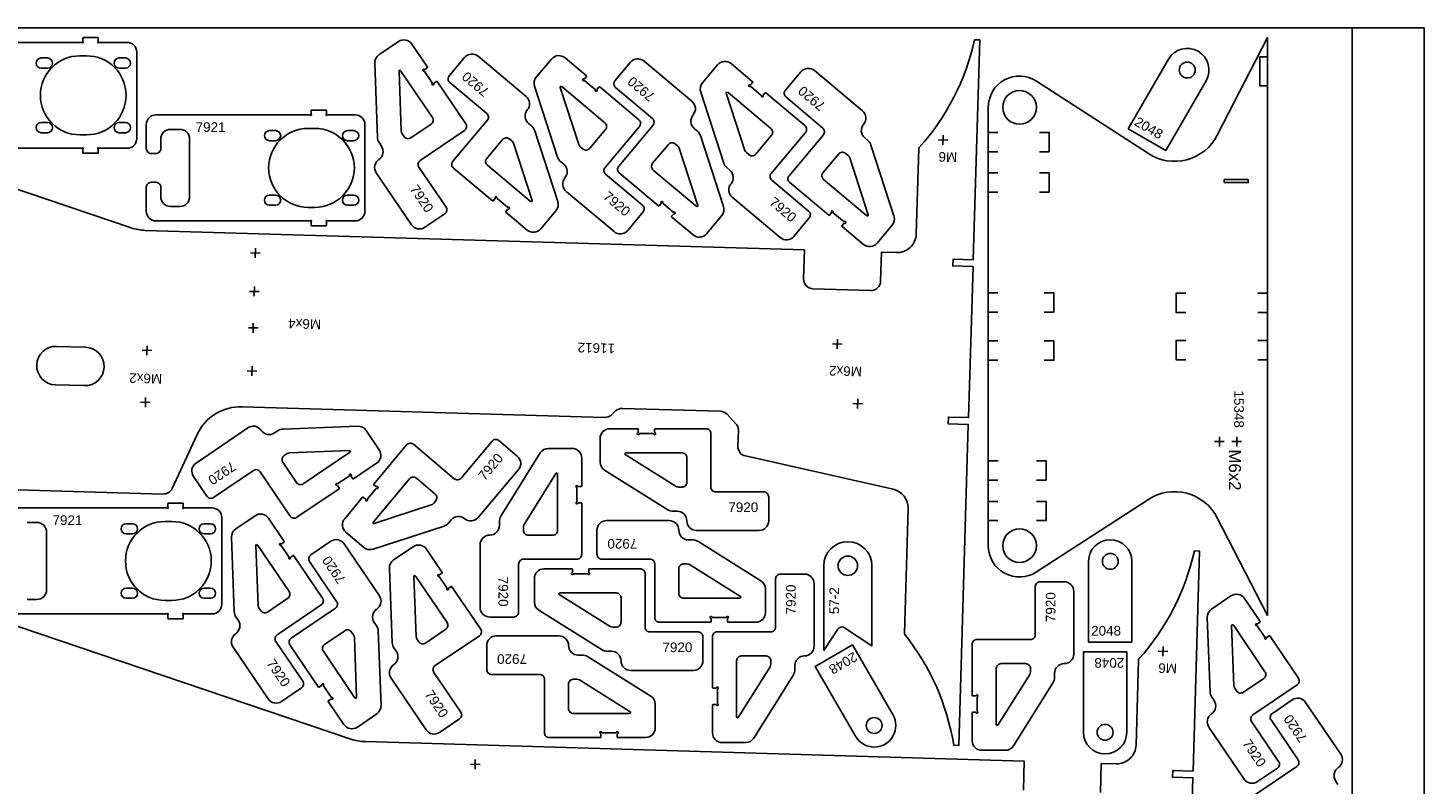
# Model space of a CAD drawing. Header units: millimetres. Extents: x 0 to 3000, y 0 to 1500.
# Tile 3 of 3: x 1550 to 3000, y 715 to 1500. Entities that reach past the tile are written whole.
import ezdxf

# ---------------------------------------------------------------- set-up
doc = ezdxf.new("R2010")
doc.units = ezdxf.units.MM
doc.header["$MEASUREMENT"] = 0
for name, color, linetype, true_color in [('CuttingLine', 18, 'Continuous', 0x000000), ('Gravír', 1, 'Continuous', 0xff0000), ('Offcut', 18, 'Continuous', 0x000000), ('Sheet', 18, 'Continuous', 0x000000)]:
    doc.layers.add(name, color=color, linetype=linetype, true_color=true_color)
doc.styles.add('Arial', font='txt', dxfattribs={"height": 0.2})

msp = doc.modelspace()

# ---------------------------------------------------------------- linework, layer by layer
at = {"color": 7, "true_color": 0xffffff}
for points in [[(1375.8, 1025.4), (1690.6, 1016.1, 0.2997), (1700, 1021.9), (1726, 1077.8, -0.2997), (1772.8, 1106.7), (2149.1, 1095.6, 0.198912), (2156.3, 1098.3), (2160.6, 1102.3, -0.198912), (2167.7, 1105), (2269.4, 1102, -0.198912), (2276.4, 1098.9), (2285.2, 1089.4, -0.198912), (2288, 1082.3), (2287.5, 1065.6, 0.359037), (2295.3, 1055.6), (2448.6, 1021, -0.359037), (2464.2, 1000.9), (2460.4, 871.7, 0.177176), (2460.8, 870.4, -0.128909), (2511.6, 755.3), (2517, 755.1), (2526.8, 1088.4), (2505.8, 1089), (2506.1, 1096), (2527, 1095.4), (2531.7, 1252.3), (2510.7, 1252.9), (2510.9, 1259.9), (2531.9, 1259.3), (2538.7, 1487.6), (2533.3, 1487.8, -0.128983), (2475.8, 1375.8, 0.177145), (2475.3, 1374.5), (2472.7, 1286.1, -0.414214), (2452.1, 1266.7), (2436.6, 1267.1), (2435.7, 1237.1, -0.414214), (2425.4, 1227.4), (2365.4, 1229.2, -0.414214), (2355.7, 1239.5), (2356.6, 1269.5), (1672.1, 1289.8, -0.074313), (1657.6, 1292.4), (1266.8, 1424.6, 0.074313)], [(1446.3, 1375), (1606.5, 1375, 0.267949), (1606.9, 1375.2, -1.303225), (1607.6, 1374.6, 0.267949), (1607.3, 1374.1), (1607.3, 1370.5, 0.414214), (1607.8, 1370), (1622.8, 1370, 0.414214), (1623.3, 1370.5), (1623.3, 1374.1, 0.267949), (1623.1, 1374.6, -1.303225), (1623.8, 1375.2, 0.267949), (1624.2, 1375), (1653.3, 1375, 0.414214), (1663.3, 1385), (1663.3, 1475, 0.414214), (1653.3, 1485), (1624.2, 1485, 0.267949), (1623.8, 1484.8, -1.303225), (1623.1, 1485.4, 0.267949), (1623.3, 1485.9), (1623.3, 1489.5, 0.414214), (1622.8, 1490), (1607.8, 1490, 0.414214), (1607.3, 1489.5), (1607.3, 1485.9, 0.267949), (1607.6, 1485.4, -1.732051), (1606.8, 1485), (1446.3, 1485, 0.414214)], [(1534.7, 891.6), (1694.8, 891.6, 0.267949), (1695.2, 891.8, -1.303225), (1695.9, 891.1, 0.267949), (1695.7, 890.7), (1695.7, 887.1, 0.414214), (1696.2, 886.6), (1711.2, 886.6, 0.414214), (1711.7, 887.1), (1711.7, 890.7, 0.267949), (1711.4, 891.1, -1.303225), (1712.1, 891.8, 0.267949), (1712.5, 891.6), (1741.7, 891.6, 0.414214), (1751.7, 901.6), (1751.7, 991.6, 0.414214), (1741.7, 1001.6), (1712.5, 1001.6, 0.267949), (1712.1, 1001.3, -1.303225), (1711.4, 1002, 0.267949), (1711.7, 1002.4), (1711.7, 1006.1, 0.414214), (1711.2, 1006.6), (1696.2, 1006.6, 0.414214), (1695.7, 1006.1), (1695.7, 1002.4, 0.267949), (1695.9, 1002, -1.732051), (1695.2, 1001.6), (1534.7, 1001.6, 0.414214)], [(1549.7, 986.6), (1559.7, 986.6, -0.414214), (1569.7, 976.6), (1569.7, 916.6, -0.414214), (1559.7, 906.6), (1549.7, 906.6, -0.414214)], [(2755.3, 564.6), (2759.9, 721.5), (2738.9, 722.1), (2739.1, 729.1), (2760.1, 728.5), (2766.9, 956.8), (2761.5, 957, -0.128983), (2704, 845, 0.177145), (2703.5, 843.7), (2700.9, 755.3, -0.414214), (2680.3, 735.9), (2664.8, 736.3), (2663.9, 706.3, -0.414214)], [(2584, 708.7), (2584.9, 738.7), (1900.4, 759, -0.074313), (1885.8, 761.6), (1495, 893.8, 0.074313)], [(2910.6, 714.6), (2908.2, 718.2, -0.414214), (2910.9, 732.1, 0.414214), (2913.5, 746), (2877, 799.8, 0.414214), (2863.1, 802.4), (2842.5, 788.4, 0.414214), (2841.1, 781.5), (2869.2, 740.1, -0.414214), (2867.9, 733.1), (2821.9, 702, 0.414214)]]:
    msp.add_lwpolyline(points, format="xyb", dxfattribs=at)
for points in [[(1914.8, 1472.2, 0.258618), (1910.4, 1463.5), (1913.3, 1386.1, 0.140541), (1915, 1380.9), (1917.4, 1377.3, -0.414214), (1914.8, 1363.4, 0.414214), (1912.1, 1349.5), (1948.6, 1295.7, 0.414214), (1962.5, 1293.1), (1983.2, 1307.1, 0.414214), (1984.5, 1314), (1956.4, 1355.4, -0.414214), (1957.8, 1362.4), (2003.7, 1393.5, 0.414214), (2005, 1400.5), (1975.3, 1444.3, 0.414214), (1974.6, 1444.5), (1972, 1442.7, 0.317837), (1971.8, 1442.2, -1.585786), (1970, 1442.5, 0.317837), (1970.1, 1443.1), (1962.1, 1454.8, 0.317837), (1961.6, 1455, -1.585786), (1961.9, 1456.8, 0.317837), (1962.5, 1456.8), (1965, 1458.5, 0.414214), (1965.2, 1459.2), (1948.9, 1483.2, 0.414214), (1935, 1485.9)], [(2837.5, 1155.5), (2837.5, 1490), (2785.3, 1388.6, -0.443873), (2713.7, 1369.5), (2597.6, 1444.8, 0.594692), (2547.5, 1417.5), (2547.5, 962.5, 0.594692), (2597.6, 935.2), (2713.7, 1010.5, -0.443873), (2785.3, 991.4), (2837.5, 890)], [(2692.7, 1395.1), (2731.7, 1372.6), (2773.6, 1445.1, 1), (2734.6, 1467.6)], [(1564.1, 1458.3, -1), (1564.1, 1468.8), (1570.6, 1468.8, -1), (1570.6, 1458.3)], [(1604.3, 1389, -1), (1604.3, 1471), (1611.3, 1471, -1), (1611.3, 1389)], [(1645.1, 1458.3, -1), (1645.1, 1468.8), (1651.6, 1468.8, -1), (1651.6, 1458.3)], [(2098.6, 1310.2, 0.258618), (2100.5, 1319.7), (2076.6, 1393.3, 0.140541), (2073.5, 1397.9), (2070.2, 1400.7, -0.414214), (2068.9, 1414.8, 0.414214), (2067.7, 1428.9), (2017.9, 1470.6, 0.414214), (2003.8, 1469.4), (1987.8, 1450.2, 0.414214), (1988.4, 1443.2), (2026.7, 1411.1, -0.414214), (2027.3, 1404), (1991.6, 1361.5, 0.414214), (1992.2, 1354.5), (2032.8, 1320.4, 0.414214), (2033.5, 1320.5), (2035.5, 1322.8, 0.317837), (2035.6, 1323.4, -1.585786), (2037.4, 1323.6, 0.317837), (2037.5, 1323), (2048.4, 1313.9, 0.317837), (2048.9, 1313.8, -1.585786), (2049.1, 1312, 0.317837), (2048.5, 1311.9), (2046.6, 1309.5, 0.414214), (2046.6, 1308.8), (2068.8, 1290.2, 0.414214), (2082.9, 1291.4)], [(2078.2, 1449, 0.258618), (2076.4, 1439.4), (2100.3, 1365.8, 0.140541), (2103.4, 1361.2), (2106.7, 1358.4, -0.414214), (2107.9, 1344.3, 0.414214), (2109.2, 1330.3), (2159, 1288.5, 0.414214), (2173.1, 1289.7), (2189.1, 1308.9, 0.414214), (2188.5, 1315.9), (2150.2, 1348, -0.414214), (2149.6, 1355.1), (2185.3, 1397.6, 0.414214), (2184.7, 1404.6), (2144.1, 1438.7, 0.414214), (2143.4, 1438.7), (2141.4, 1436.3, 0.317837), (2141.3, 1435.7, -1.585786), (2139.5, 1435.6, 0.317837), (2139.4, 1436.1), (2128.5, 1445.2, 0.317837), (2127.9, 1445.3, -1.585786), (2127.8, 1447.1, 0.317837), (2128.3, 1447.2), (2130.3, 1449.6, 0.414214), (2130.3, 1450.3), (2108.1, 1468.9, 0.414214), (2094, 1467.7)], [(2270.8, 1305.1, 0.258618), (2272.6, 1314.6), (2248.7, 1388.2, 0.140541), (2245.6, 1392.8), (2242.3, 1395.6, -0.414214), (2241.1, 1409.7, 0.414214), (2239.8, 1423.8), (2190.1, 1465.5, 0.414214), (2176, 1464.3), (2159.9, 1445.2, 0.414214), (2160.5, 1438.1), (2198.8, 1406, -0.414214), (2199.4, 1398.9), (2163.8, 1356.4, 0.414214), (2164.4, 1349.4), (2205, 1315.3, 0.414214), (2205.7, 1315.4), (2207.7, 1317.7, 0.317837), (2207.7, 1318.3, -1.585786), (2209.5, 1318.5, 0.317837), (2209.7, 1317.9), (2220.5, 1308.8, 0.317837), (2221.1, 1308.7, -1.585786), (2221.2, 1306.9, 0.317837), (2220.7, 1306.8), (2218.7, 1304.4, 0.414214), (2218.8, 1303.7), (2241, 1285.1, 0.414214), (2255.1, 1286.3)], [(2250.7, 1442.9, 0.258618), (2248.9, 1433.4), (2272.8, 1359.7, 0.140541), (2275.9, 1355.1), (2279.2, 1352.4, -0.414214), (2280.4, 1338.3, 0.414214), (2281.6, 1324.2), (2331.4, 1282.4, 0.414214), (2345.5, 1283.6), (2361.6, 1302.8, 0.414214), (2361, 1309.8), (2322.7, 1342, -0.414214), (2322.1, 1349), (2357.7, 1391.5, 0.414214), (2357.1, 1398.6), (2316.5, 1432.6, 0.414214), (2315.8, 1432.6), (2313.8, 1430.2, 0.317837), (2313.8, 1429.6, -1.585786), (2312, 1429.5, 0.317837), (2311.8, 1430), (2301, 1439.2, 0.317837), (2300.4, 1439.2, -1.585786), (2300.2, 1441, 0.317837), (2300.8, 1441.1), (2302.8, 1443.5, 0.414214), (2302.7, 1444.2), (2280.5, 1462.9, 0.414214), (2266.4, 1461.6)], [(1935.9, 1456, -0.270547), (1937.7, 1455.1), (1970.3, 1407.1, -0.414214), (1969, 1400.2), (1947.9, 1385.9, -0.414214), (1940.9, 1387.2), (1938.9, 1390.2, -0.140541), (1938, 1392.8), (1935.7, 1455, -0.125244)], [(2447.7, 1295.2, 0.258618), (2449.5, 1304.8), (2425.6, 1378.4, 0.140541), (2422.5, 1383), (2419.2, 1385.8, -0.414214), (2418, 1399.8, 0.414214), (2416.8, 1413.9), (2367, 1455.7, 0.414214), (2352.9, 1454.5), (2336.8, 1435.3, 0.414214), (2337.4, 1428.3), (2375.7, 1396.1, -0.414214), (2376.3, 1389.1), (2340.7, 1346.6, 0.414214), (2341.3, 1339.5), (2381.9, 1305.5, 0.414214), (2382.6, 1305.5), (2384.6, 1307.9, 0.317837), (2384.6, 1308.5, -1.585786), (2386.4, 1308.6, 0.317837), (2386.6, 1308.1), (2397.4, 1299, 0.317837), (2398, 1298.9, -1.585786), (2398.1, 1297.1, 0.317837), (2397.6, 1297), (2395.6, 1294.6, 0.414214), (2395.7, 1293.9), (2417.9, 1275.3, 0.414214), (2432, 1276.5)], [(2103, 1439.2, -0.270547), (2105, 1438.8), (2149.4, 1401.6, -0.414214), (2150.1, 1394.5), (2133.7, 1375, -0.414214), (2126.6, 1374.4), (2123.9, 1376.7, -0.140541), (2122.3, 1379), (2103.1, 1438.2, -0.125244)], [(2275.5, 1433.1, -0.270547), (2277.5, 1432.8), (2321.9, 1395.5, -0.414214), (2322.5, 1388.5), (2306.1, 1368.9, -0.414214), (2299.1, 1368.3), (2296.3, 1370.6, -0.140541), (2294.8, 1372.9), (2275.5, 1432.1, -0.125244)], [(1673.3, 1309.7, 0.414214), (1683.3, 1299.7), (1843.5, 1299.7, 0.267949), (1843.9, 1299.9, -1.303225), (1844.6, 1299.2, 0.267949), (1844.3, 1298.8), (1844.3, 1295.2, 0.414214), (1844.8, 1294.7), (1859.8, 1294.7, 0.414214), (1860.3, 1295.2), (1860.3, 1298.8, 0.267949), (1860.1, 1299.2, -1.303225), (1860.8, 1299.9, 0.267949), (1861.2, 1299.7), (1890.3, 1299.7, 0.414214), (1900.3, 1309.7), (1900.3, 1399.7, 0.414214), (1890.3, 1409.7), (1861.2, 1409.7, 0.267949), (1860.8, 1409.4, -1.303225), (1860.1, 1410.1, 0.267949), (1860.3, 1410.5), (1860.3, 1414.2, 0.414214), (1859.8, 1414.7), (1844.8, 1414.7, 0.414214), (1844.3, 1414.2), (1844.3, 1410.5, 0.267949), (1844.6, 1410.1, -1.732051), (1843.8, 1409.7), (1683.3, 1409.7, 0.414214), (1673.3, 1399.7), (1673.3, 1374.7, 0.414214), (1678.3, 1369.7), (1683.3, 1369.7, 0.414214), (1688.3, 1374.7), (1688.3, 1384.7, -0.414214), (1698.3, 1394.7), (1708.3, 1394.7, -0.414214), (1718.3, 1384.7), (1718.3, 1324.7, -0.414214), (1708.3, 1314.7), (1698.3, 1314.7, -0.414214), (1688.3, 1324.7), (1688.3, 1334.7, 0.414214), (1683.3, 1339.7), (1678.3, 1339.7, 0.414214), (1673.3, 1334.7)], [(1564.1, 1391.2, -1), (1564.1, 1401.8), (1570.6, 1401.8, -1), (1570.6, 1391.2)], [(1645.1, 1391.2, -1), (1645.1, 1401.8), (1651.6, 1401.8, -1), (1651.6, 1391.2)], [(1801.1, 1382.9, -1), (1801.1, 1393.4), (1807.6, 1393.4, -1), (1807.6, 1382.9)], [(1841.3, 1313.7, -1), (1841.3, 1395.7), (1848.3, 1395.7, -1), (1848.3, 1313.7)], [(1882.1, 1382.9, -1), (1882.1, 1393.4), (1888.6, 1393.4, -1), (1888.6, 1382.9)], [(2073.9, 1319.9, -0.270547), (2071.9, 1320.3), (2027.4, 1357.5, -0.414214), (2026.8, 1364.6), (2043.2, 1384.1, -0.414214), (2050.3, 1384.7), (2053, 1382.4, -0.140541), (2054.6, 1380.2), (2073.8, 1320.9, -0.125244)], [(2246, 1314.8, -0.270547), (2244, 1315.2), (2199.6, 1352.4, -0.414214), (2199, 1359.5), (2215.4, 1379, -0.414214), (2222.4, 1379.6), (2225.2, 1377.3, -0.140541), (2226.7, 1375.1), (2246, 1315.8, -0.125244)], [(2422.9, 1305, -0.270547), (2420.9, 1305.3), (2376.5, 1342.6, -0.414214), (2375.9, 1349.7), (2392.3, 1369.2, -0.414214), (2399.3, 1369.8), (2402.1, 1367.5, -0.140541), (2403.6, 1365.2), (2422.9, 1306, -0.125244)], [(1801.1, 1315.9, -1), (1801.1, 1326.4), (1807.6, 1326.4, -1), (1807.6, 1315.9)], [(1882.1, 1315.9, -1), (1882.1, 1326.4), (1888.6, 1326.4, -1), (1888.6, 1315.9)], [(1610.1, 1168.5, -1), (1608.9, 1128.6), (1578.9, 1129.4, -1), (1580.1, 1169.4)], [(1901.4, 1082.2, 0.258618), (1892.7, 1086.5), (1815.3, 1083.6, 0.140541), (1810.1, 1081.9), (1806.5, 1079.5, -0.414214), (1792.6, 1082.2, 0.414214), (1778.7, 1084.8), (1724.9, 1048.3, 0.414214), (1722.3, 1034.4), (1736.3, 1013.8, 0.414214), (1743.2, 1012.4), (1784.6, 1040.5, -0.414214), (1791.6, 1039.2), (1822.7, 993.2, 0.414214), (1829.7, 991.9), (1873.5, 1021.6, 0.414214), (1873.7, 1022.3), (1871.9, 1024.9, 0.317837), (1871.4, 1025.1, -1.585786), (1871.7, 1026.9, 0.317837), (1872.3, 1026.9), (1884, 1034.8, 0.317837), (1884.2, 1035.4, -1.585786), (1886, 1035, 0.317837), (1886, 1034.4), (1887.7, 1031.9, 0.414214), (1888.4, 1031.7), (1912.4, 1048, 0.414214), (1915.1, 1061.9)], [(1899.2, 960.7, 0.258618), (1908.8, 958.8), (1982.4, 982.8, 0.140541), (1987, 985.9), (1989.8, 989.2, -0.414214), (2003.9, 990.4, 0.414214), (2017.9, 991.6), (2059.7, 1041.4, 0.414214), (2058.5, 1055.5), (2039.3, 1071.6, 0.414214), (2032.3, 1071), (2000.2, 1032.7, -0.414214), (1993.1, 1032), (1950.6, 1067.7, 0.414214), (1943.6, 1067.1), (1909.5, 1026.5, 0.414214), (1909.5, 1025.8), (1911.9, 1023.8, 0.317837), (1912.5, 1023.8, -1.585786), (1912.6, 1022, 0.317837), (1912.1, 1021.8), (1903, 1011, 0.317837), (1902.9, 1010.4, -1.585786), (1901.1, 1010.2, 0.317837), (1901, 1010.8), (1898.6, 1012.8, 0.414214), (1897.9, 1012.7), (1879.3, 990.5, 0.414214), (1880.5, 976.4)], [(2144.5, 1049.3, 0.258618), (2149.2, 1040.8), (2214.9, 999.8, 0.140541), (2220.2, 998.3), (2224.5, 998.3, -0.414214), (2234.5, 988.3, 0.414214), (2244.5, 978.3), (2309.5, 978.3, 0.414214), (2319.5, 988.3), (2319.5, 1013.3, 0.414214), (2314.5, 1018.3), (2264.5, 1018.3, -0.414214), (2259.5, 1023.3), (2259.5, 1078.8, 0.414214), (2254.5, 1083.8), (2201.5, 1083.8, 0.414214), (2201, 1083.3), (2201, 1080.2, 0.317837), (2201.4, 1079.7, -1.585786), (2200.1, 1078.4, 0.317837), (2199.6, 1078.8), (2185.5, 1078.8, 0.317837), (2185, 1078.4, -1.585786), (2183.7, 1079.7, 0.317837), (2184, 1080.2), (2184, 1083.3, 0.414214), (2183.5, 1083.8), (2154.5, 1083.8, 0.414214), (2144.5, 1073.8)], [(1885.2, 1061, -0.270547), (1884.3, 1059.2), (1836.3, 1026.6, -0.414214), (1829.4, 1027.9), (1815.1, 1049.1, -0.414214), (1816.4, 1056), (1819.4, 1058, -0.140541), (1822, 1058.9), (1884.2, 1061.2, -0.125244)], [(2090.9, 1063.4, 0.258618), (2082.4, 1058.7), (2041.4, 993, 0.140541), (2039.9, 987.7), (2039.9, 983.4, -0.414214), (2029.9, 973.4, 0.414214), (2019.9, 963.4), (2019.9, 898.4, 0.414214), (2029.9, 888.4), (2054.9, 888.4, 0.414214), (2059.9, 893.4), (2059.9, 943.4, -0.414214), (2064.9, 948.4), (2120.4, 948.4, 0.414214), (2125.4, 953.4), (2125.4, 1006.4, 0.414214), (2124.9, 1006.9), (2121.8, 1006.9, 0.317837), (2121.3, 1006.6, -1.585786), (2120, 1007.8, 0.317837), (2120.4, 1008.3), (2120.4, 1022.5, 0.317837), (2120, 1023, -1.585786), (2121.3, 1024.2, 0.317837), (2121.8, 1023.9), (2124.9, 1023.9, 0.414214), (2125.4, 1024.4), (2125.4, 1053.4, 0.414214), (2115.4, 1063.4)], [(2169.8, 1057.7, -0.270547), (2171.5, 1058.8), (2229.5, 1058.8, -0.414214), (2234.5, 1053.8), (2234.5, 1028.3, -0.414214), (2229.5, 1023.3), (2226, 1023.3, -0.140541), (2223.3, 1024), (2170.5, 1057, -0.125244)], [(1909, 985.5, -0.270547), (1909.4, 987.4), (1946.6, 1031.9, -0.414214), (1953.7, 1032.5), (1973.2, 1016.1, -0.414214), (1973.8, 1009.1), (1971.5, 1006.3, -0.140541), (1969.2, 1004.8), (1910, 985.5, -0.125244)], [(2099.4, 1038.1, -0.270547), (2100.4, 1036.4), (2100.4, 978.4, -0.414214), (2095.4, 973.4), (2069.9, 973.4, -0.414214), (2064.9, 978.4), (2064.9, 982, -0.140541), (2065.6, 984.6), (2098.6, 1037.5, -0.125244)], [(1692.7, 905.6, -1), (1692.7, 987.6), (1699.7, 987.6, -1), (1699.7, 905.6)], [(1766.1, 979.8, 0.258618), (1761.7, 971.2), (1764.6, 893.8, 0.140541), (1766.3, 888.5), (1768.7, 885, -0.414214), (1766.1, 871.1, 0.414214), (1763.4, 857.2), (1799.9, 803.4, 0.414214), (1813.8, 800.7), (1834.5, 814.8, 0.414214), (1835.8, 821.7), (1807.7, 863.1, -0.414214), (1809.1, 870), (1855, 901.2, 0.414214), (1856.3, 908.1), (1826.6, 952, 0.414214), (1825.9, 952.1), (1823.3, 950.4, 0.317837), (1823.1, 949.8, -1.585786), (1821.4, 950.2, 0.317837), (1821.4, 950.8), (1813.4, 962.5, 0.317837), (1812.9, 962.7, -1.585786), (1813.2, 964.5, 0.317837), (1813.8, 964.5), (1816.3, 966.2, 0.414214), (1816.5, 966.9), (1800.2, 990.9, 0.414214), (1786.3, 993.5)], [(2316.2, 917.5, 0.258618), (2311.5, 926), (2245.8, 967, 0.140541), (2240.5, 968.5), (2236.2, 968.5, -0.414214), (2226.2, 978.5, 0.414214), (2216.2, 988.5), (2151.2, 988.5, 0.414214), (2141.2, 978.5), (2141.2, 953.5, 0.414214), (2146.2, 948.5), (2196.2, 948.5, -0.414214), (2201.2, 943.5), (2201.2, 888, 0.414214), (2206.2, 883), (2259.2, 883, 0.414214), (2259.7, 883.5), (2259.7, 886.6, 0.317837), (2259.3, 887.1, -1.585786), (2260.6, 888.4, 0.317837), (2261.1, 888), (2275.3, 888, 0.317837), (2275.7, 888.4, -1.585786), (2277, 887.1, 0.317837), (2276.7, 886.6), (2276.7, 883.5, 0.414214), (2277.2, 883), (2306.2, 883, 0.414214), (2316.2, 893)], [(1652.4, 974.8, -1), (1652.4, 985.3), (1658.9, 985.3, -1), (1658.9, 974.8)], [(1733.4, 974.8, -1), (1733.4, 985.3), (1739.9, 985.3, -1), (1739.9, 974.8)], [(1787.2, 963.7, -0.270547), (1789.1, 962.8), (1821.6, 914.8, -0.414214), (1820.3, 907.8), (1799.2, 893.5, -0.414214), (1792.2, 894.9), (1790.2, 897.8, -0.140541), (1789.4, 900.4), (1787, 962.7, -0.125244)], [(1912.6, 787.9, 0.258618), (1917, 796.5), (1914.1, 873.9, 0.140541), (1912.4, 879.1), (1909.9, 882.7, -0.414214), (1912.6, 896.6, 0.414214), (1915.3, 910.5), (1878.8, 964.3, 0.414214), (1864.9, 967), (1844.2, 952.9, 0.414214), (1842.9, 946), (1870.9, 904.6, -0.414214), (1869.6, 897.7), (1823.7, 866.5, 0.414214), (1822.3, 859.6), (1852.1, 815.7, 0.414214), (1852.8, 815.6), (1855.3, 817.3, 0.317837), (1855.5, 817.8, -1.585786), (1857.3, 817.5, 0.317837), (1857.3, 816.9), (1865.3, 805.2, 0.317837), (1865.8, 805, -1.585786), (1865.5, 803.2, 0.317837), (1864.9, 803.2), (1862.3, 801.5, 0.414214), (1862.2, 800.8), (1878.5, 776.8, 0.414214), (1892.4, 774.1)], [(1930.1, 947.7, 0.258618), (1925.7, 939), (1928.6, 861.6, 0.140541), (1930.4, 856.4), (1932.8, 852.8, -0.414214), (1930.1, 838.9, 0.414214), (1927.5, 825), (1963.9, 771.3, 0.414214), (1977.8, 768.6), (1998.5, 782.6, 0.414214), (1999.9, 789.6), (1971.8, 830.9, -0.414214), (1973.1, 837.9), (2019.1, 869, 0.414214), (2020.4, 876), (1990.6, 919.9, 0.414214), (1989.9, 920), (1987.4, 918.3, 0.317837), (1987.2, 917.7, -1.585786), (1985.4, 918.1, 0.317837), (1985.4, 918.6), (1977.5, 930.4, 0.317837), (1976.9, 930.6, -1.585786), (1977.3, 932.3, 0.317837), (1977.8, 932.3), (1980.4, 934.1, 0.414214), (1980.5, 934.7), (1964.3, 958.7, 0.414214), (1950.4, 961.4)], [(2376.7, 853.8), (2391.3, 875.9, -0.414213), (2398.2, 877.3), (2426.7, 858.4), (2426.7, 941.6, 1), (2376.7, 941.6)], [(2651.7, 862.4), (2696.7, 862.4), (2696.7, 946.2, 1), (2651.7, 946.2)], [(2290.9, 909, -0.270547), (2289.2, 908), (2231.2, 908, -0.414214), (2226.2, 913), (2226.2, 938.5, -0.414214), (2231.2, 943.5), (2234.7, 943.5, -0.140541), (2237.4, 942.8), (2290.2, 909.7, -0.125244)], [(1951.3, 931.5, -0.270547), (1953.1, 930.6), (1985.7, 882.6, -0.414214), (1984.3, 875.7), (1963.2, 861.4, -0.414214), (1956.3, 862.7), (1954.3, 865.7, -0.140541), (1953.4, 868.3), (1951.1, 930.6, -0.125244)], [(2076.2, 903.9, 0.258618), (2080.9, 895.5), (2146.6, 854.4, 0.140541), (2151.9, 852.9), (2156.2, 852.9, -0.414214), (2166.2, 842.9, 0.414214), (2176.2, 832.9), (2241.2, 832.9, 0.414214), (2251.2, 842.9), (2251.2, 867.9, 0.414214), (2246.2, 872.9), (2196.2, 872.9, -0.414214), (2191.2, 877.9), (2191.2, 933.4, 0.414214), (2186.2, 938.4), (2133.2, 938.4, 0.414214), (2132.7, 937.9), (2132.7, 934.8, 0.317837), (2133, 934.3, -1.585786), (2131.7, 933.1, 0.317837), (2131.3, 933.4), (2117.1, 933.4, 0.317837), (2116.6, 933.1, -1.585786), (2115.3, 934.3, 0.317837), (2115.7, 934.8), (2115.7, 937.9, 0.414214), (2115.2, 938.4), (2086.2, 938.4, 0.414214), (2076.2, 928.4)], [(2295.6, 758, 0.258618), (2304.1, 762.7), (2345.1, 828.4, 0.140541), (2346.7, 833.7), (2346.7, 838, -0.414214), (2356.7, 848, 0.414214), (2366.7, 858), (2366.7, 923, 0.414214), (2356.7, 933), (2331.7, 933, 0.414214), (2326.7, 928), (2326.7, 878, -0.414214), (2321.7, 873), (2266.2, 873, 0.414214), (2261.2, 868), (2261.2, 815, 0.414214), (2261.7, 814.5), (2264.8, 814.5, 0.317837), (2265.2, 814.9, -1.585786), (2266.5, 813.6, 0.317837), (2266.2, 813.1), (2266.2, 798.9, 0.317837), (2266.5, 798.5, -1.585786), (2265.2, 797.2, 0.317837), (2264.8, 797.5), (2261.7, 797.5, 0.414214), (2261.2, 797), (2261.2, 768, 0.414214), (2271.2, 758)], [(1652.4, 907.8, -1), (1652.4, 918.3), (1658.9, 918.3, -1), (1658.9, 907.8)], [(1733.4, 907.8, -1), (1733.4, 918.3), (1739.9, 918.3, -1), (1739.9, 907.8)], [(2101.4, 912.4, -0.270547), (2103.2, 913.4), (2161.2, 913.4, -0.414214), (2166.2, 908.4), (2166.2, 882.9, -0.414214), (2161.2, 877.9), (2157.6, 877.9, -0.140541), (2154.9, 878.7), (2102.1, 911.7, -0.125244)], [(2565.2, 750, 0.258618), (2573.7, 754.7), (2614.8, 820.4, 0.140541), (2616.3, 825.7), (2616.3, 830, -0.414214), (2626.3, 840, 0.414214), (2636.3, 850), (2636.3, 915, 0.414214), (2626.3, 925), (2601.3, 925, 0.414214), (2596.3, 920), (2596.3, 870, -0.414214), (2591.3, 865), (2535.8, 865, 0.414214), (2530.8, 860), (2530.8, 807, 0.414214), (2531.3, 806.5), (2534.4, 806.5, 0.317837), (2534.8, 806.9, -1.585786), (2536.1, 805.6, 0.317837), (2535.8, 805.1), (2535.8, 790.9, 0.317837), (2536.1, 790.5, -1.585786), (2534.8, 789.2, 0.317837), (2534.4, 789.5), (2531.3, 789.5, 0.414214), (2530.8, 789), (2530.8, 760, 0.414214), (2540.8, 750)], [(2779.3, 896.6, 0.258618), (2774.9, 887.9), (2777.8, 810.5, 0.140541), (2779.5, 805.3), (2781.9, 801.7, -0.414214), (2779.3, 787.8, 0.414214), (2776.6, 773.9), (2813.1, 720.2, 0.414214), (2827, 717.5), (2847.7, 731.5, 0.414214), (2849, 738.5), (2820.9, 779.8, -0.414214), (2822.3, 786.8), (2868.2, 817.9, 0.414214), (2869.5, 824.9), (2839.8, 868.8, 0.414214), (2839.1, 868.9), (2836.5, 867.2, 0.317837), (2836.3, 866.6, -1.585786), (2834.6, 867, 0.317837), (2834.6, 867.5), (2826.6, 879.3, 0.317837), (2826.1, 879.5, -1.585786), (2826.4, 881.2, 0.317837), (2827, 881.2), (2829.6, 883, 0.414214), (2829.7, 883.7), (2813.4, 907.7, 0.414214), (2799.5, 910.3)], [(1891.4, 804, -0.270547), (1889.6, 804.9), (1857.1, 852.9, -0.414214), (1858.4, 859.8), (1879.5, 874.2, -0.414214), (1886.4, 872.8), (1888.5, 869.9, -0.140541), (1889.3, 867.2), (1891.6, 805, -0.125244)], [(2800.4, 880.4, -0.270547), (2802.3, 879.5), (2834.8, 831.5, -0.414214), (2833.5, 824.6), (2812.4, 810.3, -0.414214), (2805.4, 811.6), (2803.4, 814.6, -0.140541), (2802.6, 817.2), (2800.2, 879.5, -0.125244)], [(2201.7, 797.8, 0.258618), (2197, 806.3), (2131.3, 847.3, 0.140541), (2126, 848.8), (2121.7, 848.8, -0.414214), (2111.7, 858.8, 0.414214), (2101.7, 868.8), (2036.7, 868.8, 0.414214), (2026.7, 858.8), (2026.7, 833.8, 0.414214), (2031.7, 828.8), (2081.7, 828.8, -0.414214), (2086.7, 823.8), (2086.7, 768.3, 0.414214), (2091.7, 763.3), (2144.7, 763.3, 0.414214), (2145.2, 763.8), (2145.2, 766.9, 0.317837), (2144.9, 767.4, -1.585786), (2146.2, 768.7, 0.317837), (2146.6, 768.3), (2160.8, 768.3, 0.317837), (2161.3, 768.7, -1.585786), (2162.6, 767.4, 0.317837), (2162.2, 766.9), (2162.2, 763.8, 0.414214), (2162.7, 763.3), (2191.7, 763.3, 0.414214), (2201.7, 773.3)], [(2406.7, 859.6), (2367.7, 837.1), (2409.6, 764.6, 1), (2448.5, 787.1)], [(2287.2, 783.3, -0.270547), (2286.2, 785), (2286.2, 843, -0.414214), (2291.2, 848), (2316.7, 848, -0.414214), (2321.7, 843), (2321.7, 839.4, -0.140541), (2320.9, 836.8), (2287.9, 784, -0.125244)], [(2691.3, 852.4), (2646.3, 852.4), (2646.3, 768.7, 1), (2691.3, 768.7)], [(2556.8, 775.3, -0.270547), (2555.8, 777), (2555.8, 835, -0.414214), (2560.8, 840), (2586.3, 840, -0.414214), (2591.3, 835), (2591.3, 831.5, -0.140541), (2590.5, 828.8), (2557.5, 776, -0.125244)], [(2176.5, 789.4, -0.270547), (2174.7, 788.3), (2116.7, 788.3, -0.414214), (2111.7, 793.3), (2111.7, 818.8, -0.414214), (2116.7, 823.8), (2120.3, 823.8, -0.140541), (2123, 823.1), (2175.8, 790.1, -0.125244)]]:
    msp.add_lwpolyline(points, format="xyb", close=True, dxfattribs=at)
at = {"color": 1, "true_color": 0xff0000}
for points in [[(2837.5, 1440), (2829.5, 1440), (2829.5, 1470), (2837.5, 1470)], [(2547.5, 1391.5), (2557.5, 1391.5)], [(2600.8, 1391.5), (2610.8, 1391.5), (2610.8, 1371.5), (2600.8, 1371.5)], [(2547.5, 1371.5), (2557.5, 1371.5)], [(2547.5, 1349.5), (2557.5, 1349.5)], [(2600.8, 1349.5), (2610.8, 1349.5), (2610.8, 1329.5), (2600.8, 1329.5)], [(2547.5, 1329.5), (2557.5, 1329.5)], [(2547.5, 1225), (2557.5, 1225)], [(2605.7, 1225), (2615.7, 1225), (2615.7, 1205), (2605.7, 1205)], [(2752.5, 1224.5), (2742.5, 1224.5), (2742.5, 1204.5), (2752.5, 1204.5)], [(2837.5, 1224.5), (2827.5, 1224.5)], [(2547.5, 1205), (2557.5, 1205)], [(2837.5, 1204.5), (2827.5, 1204.5)], [(2547.5, 1175), (2557.5, 1175)], [(2605.7, 1175), (2615.7, 1175), (2615.7, 1155), (2605.7, 1155)], [(2752.5, 1175.5), (2742.5, 1175.5), (2742.5, 1155.5), (2752.5, 1155.5)], [(2837.5, 1175.5), (2827.5, 1175.5)], [(2547.5, 1155), (2557.5, 1155)], [(2837.5, 1155.5), (2827.5, 1155.5)], [(2787.5, 1075.5), (2787.5, 1065.5)], [(2805.5, 1075.5), (2805.5, 1065.5)], [(2782.5, 1070.5), (2792.5, 1070.5)], [(2800.5, 1070.5), (2810.5, 1070.5)], [(2547.7, 1050.5), (2557.7, 1050.5)], [(2597.5, 1050.5), (2607.5, 1050.5), (2607.5, 1030.5), (2597.5, 1030.5)], [(2607.5, 1050.5), (2607.5, 1030.5)], [(2547.5, 1030.5), (2557.5, 1030.5)], [(2547.5, 1008.5), (2557.5, 1008.5)], [(2597.5, 1008.5), (2607.5, 1008.5), (2607.5, 988.5), (2597.5, 988.5)], [(2547.5, 988.5), (2557.5, 988.5)]]:
    msp.add_lwpolyline(points, dxfattribs=at)
msp.add_lwpolyline([(2817.5, 1342.5), (2817.5, 1339.5), (2792.5, 1339.5), (2792.5, 1342.5)], close=True, dxfattribs=at)
at = {"color": 7, "true_color": 0xffffff}
for centre, radius in [((2754.1, 1456.3), 8.25), ((2580, 1417.5), 17.5), ((2580, 962.5), 17.5), ((2401.7, 941.6), 10.1), ((2674.2, 946.2), 8.25), ((2429, 775.8), 8.25), ((2668.8, 768.7), 8.25)]:
    msp.add_circle(centre, radius, dxfattribs=at)
at = {"layer": 'CuttingLine', "color": 18, "true_color": 0x000000}
msp.add_lwpolyline([(2925.2, 0), (2925.2, 1500)], dxfattribs=at)
at = {"layer": 'Gravír', "color": 1, "true_color": 0xff0000}
for points in [[(2495.6, 1383.8), (2505.6, 1383.5)], [(2500.7, 1388.7), (2500.4, 1378.7)], [(1781.6, 1266.5), (1791.6, 1266.2)], [(1786.7, 1271.4), (1786.4, 1261.4)], [(1780.4, 1226.5), (1790.4, 1226.2)], [(1785.5, 1231.4), (1785.2, 1221.4)], [(1779.3, 1188.8), (1789.3, 1188.5)], [(1784.4, 1193.6), (1784.1, 1183.6)], [(2390.9, 1176.8), (2390.6, 1166.8)], [(1669, 1165.3), (1679, 1165)], [(1674.2, 1170.1), (1673.9, 1160.1)], [(2385.7, 1172), (2395.7, 1171.7)], [(1783.1, 1148.9), (1782.8, 1138.9)], [(1777.9, 1144), (1787.9, 1143.7)], [(1667.4, 1111.3), (1677.4, 1111)], [(1672.6, 1116.2), (1672.3, 1106.2)], [(2406.8, 1110), (2416.8, 1109.7)], [(2411.9, 1114.8), (2411.6, 1104.8)], [(2729, 857.9), (2728.7, 847.9)], [(2723.8, 853), (2733.8, 852.7)], [(2014.9, 740.6), (2014.7, 730.6)], [(2009.8, 735.7), (2019.8, 735.4)]]:
    msp.add_lwpolyline(points, dxfattribs=at)
at = {"layer": 'Offcut', "color": 18, "true_color": 0x000000}
msp.add_lwpolyline([(2925.2, 0), (3000, 0), (3000, 1500), (2925.2, 1500)], close=True, dxfattribs=at)
at = {"layer": 'Sheet', "color": 18, "true_color": 0x000000}
msp.add_lwpolyline([(0, 0), (3000, 0), (3000, 1500), (0, 1500)], close=True, dxfattribs=at)

# ---------------------------------------------------------------- texts
at = {"color": 1, "true_color": 0xff0000, "attachment_point": 7, "rotation": 270, "style": 'Arial'}
for s, insert, char_height in [('15348', (2802.7, 1123.6), 10), ('M6x2', (2797.2, 1062.4), 12.5)]:
    msp.add_mtext(s, dxfattribs=dict(at, insert=insert, char_height=char_height))
at = {"layer": 'Gravír', "color": 1, "true_color": 0xff0000, "char_height": 10, "attachment_point": 7, "style": 'Arial'}
for s, insert, rotation in [('7920', (2030.2, 1435.6), 140), ('7920', (2202.3, 1430.5), 140), ('7920', (2379.3, 1420.7), 140), ('2048', (2698.2, 1399.5), 330), ('M6', (2515.4, 1370.8), 178.3038), ('7920', (1946.3, 1332.8), 304.1456), ('7920', (2146.7, 1323.5), 320), ('7920', (2319.1, 1317.4), 320), ('M6x4', (1854.9, 1197.3), 178.3038), ('11612', (2160.1, 1172.2), 178.3038), ('M6x2', (2416.5, 1148.3), 178.3038), ('M6x2', (1689.9, 1140.7), 178.3038), ('7920', (2024.7, 1029.1), 50), ('7920', (1762, 1050.6), 214.1455), ('7920', (2183.1, 969.6), 180), ('7920', (1881, 927.3), 124.1456), ('7920', (2038.8, 930.3), 270), ('7920', (2347.7, 891.1), 90), ('57-2', (2392.7, 891.4), 90), ('7920', (2617.4, 883.1), 90), ('7920', (1797.6, 840.4), 304.1456), ('7920', (2068.6, 849.9), 180), ('2048', (2407.7, 852.7), 210), ('2048', (2688.7, 845.9), 180), ('M6', (2743.6, 840), 178.3038), ('7920', (1961.7, 808.3), 304.1456), ('7920', (2879.3, 762.7), 124.1456), ('7920', (2810.8, 757.2), 304.1456)]:
    msp.add_mtext(s, dxfattribs=dict(at, insert=insert, rotation=rotation))
for s, insert in [('7921', (1724.5, 1391.9)), ('7920', (2277.6, 997.2)), ('7921', (1575.9, 983.8)), ('2048', (2654.3, 869)), ('7920', (2209.2, 851.8))]:
    msp.add_mtext(s, dxfattribs=dict(at, insert=insert))

doc.saveas('drawing.dxf')
